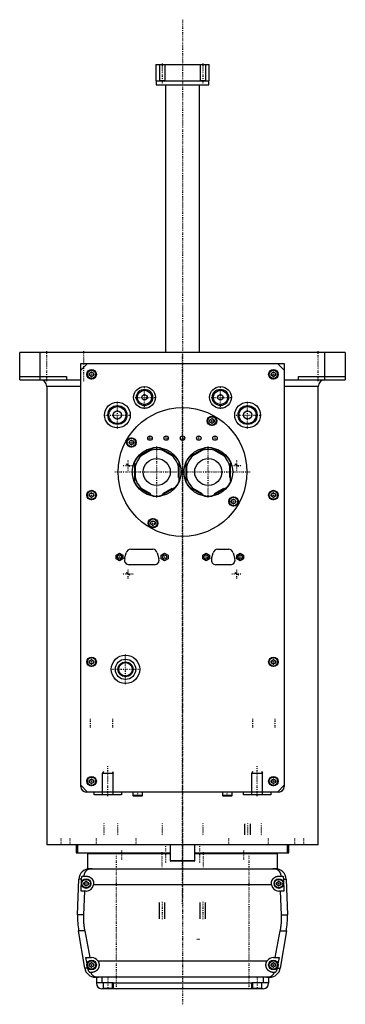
# Model space of a CAD drawing. Extents: x -120 to 120, y -92 to 634.
import ezdxf

# ---------------------------------------------------------------- set-up
doc = ezdxf.new("R2010")
doc.units = 0
doc.linetypes.add('CENTER', pattern=[1.5, 0.45, -0.5, 0.05, -0.5])
for name, color, linetype in [('AM_0', 7, 'CONTINUOUS'), ('AM_10', 7, 'CONTINUOUS'), ('AM_7', 7, 'CENTER')]:
    doc.layers.add(name, color=color, linetype=linetype)

msp = doc.modelspace()

# ---------------------------------------------------------------- linework, layer by layer
at = {"layer": 'AM_0', "color": 7, "linetype": 'CONTINUOUS'}
for p, q in [((-19.75, 600.5), (-19.75, 588.5)), ((-19.75, 600.5), (19.75, 600.5)), ((19.75, 588.5), (19.75, 600.5)), ((-19.75, 588.5), (19.75, 588.5)), ((-19.5, 588.5), (-19.5, 585.5)), ((19.5, 585.5), (19.5, 588.5)), ((-19.5, 585.5), (19.5, 585.5)), ((-12.5, 585.5), (-12.5, 388)), ((12.5, 388), (12.5, 585.5)), ((-120, 368), (-120, 388)), ((120, 388), (-120, 388)), ((-105, 368), (-105, 388)), ((105, 368), (105, 388)), ((120, 388), (120, 368)), ((-70, 380), (-75, 375)), ((-75, 380), (75, 380)), ((-75, 68), (-75, 380)), ((75, 375), (70, 380)), ((75, 380), (75, 68)), ((-120, 370.5), (-85.5, 370.5)), ((-85.5, 370.5), (-85.5, 368)), ((-68.5, 372.87), (-67, 373.73)), ((-68.5, 371.13), (-68.5, 372.87)), ((-67, 370.27), (-68.5, 371.13)), ((-67, 373.73), (-65.5, 372.87)), ((-65.5, 371.13), (-67, 370.27)), ((-65.5, 372.87), (-65.5, 371.13)), ((65.5, 372.87), (67, 373.73)), ((65.5, 371.13), (65.5, 372.87)), ((67, 370.27), (65.5, 371.13)), ((67, 373.73), (68.5, 372.87)), ((68.5, 371.13), (67, 370.27)), ((68.5, 372.87), (68.5, 371.13)), ((85.5, 370.5), (120, 370.5)), ((85.5, 368), (85.5, 370.5)), ((-120, 368), (-75, 368)), ((-100, 363), (-100, 25)), ((-75, 363), (-100, 363)), ((74.98, 368), (120, 368)), ((100, 363), (75, 363)), ((100, 25), (100, 363)), ((20.25, 338.54), (21.75, 339.4)), ((20.25, 336.81), (20.25, 338.54)), ((21.75, 335.94), (20.25, 336.81)), ((21.75, 339.4), (23.25, 338.54)), ((23.25, 336.81), (21.75, 335.94)), ((23.25, 338.54), (23.25, 336.81)), ((-39.4, 321.75), (-38.54, 323.25)), ((-38.54, 320.25), (-39.4, 321.75)), ((-38.54, 323.25), (-36.81, 323.25)), ((-36.81, 320.25), (-38.54, 320.25)), ((-36.81, 323.25), (-35.94, 321.75)), ((-35.94, 321.75), (-36.81, 320.25)), ((-21.3, 317.73), (-33.2, 310.85)), ((-23.51, 315.87), (-30.49, 311.84)), ((-4.8, 310.85), (-16.7, 317.73)), ((-7.51, 311.84), (-14.49, 315.87)), ((16.7, 317.73), (4.8, 310.85)), ((14.49, 315.87), (7.51, 311.84)), ((33.2, 310.85), (21.3, 317.73)), ((30.49, 311.84), (23.51, 315.87)), ((-35.5, 306.88), (-35.5, 293.12)), ((-2.5, 293.12), (-2.5, 306.88)), ((2.5, 306.88), (2.5, 293.12)), ((35.5, 293.12), (35.5, 306.88)), ((-35, 304.03), (-35, 295.97)), ((-3, 295.97), (-3, 304.03)), ((3, 304.03), (3, 295.97)), ((35, 295.97), (35, 304.03)), ((-68.5, 283.87), (-67, 284.73)), ((-68.5, 282.13), (-68.5, 283.87)), ((-67, 284.73), (-65.5, 283.87)), ((-65.5, 283.87), (-65.5, 282.13)), ((-33.2, 289.15), (-21.3, 282.27)), ((-30.49, 288.16), (-23.51, 284.13)), ((-16.7, 282.27), (-4.8, 289.15)), ((-14.49, 284.13), (-7.51, 288.16)), ((4.8, 289.15), (16.7, 282.27)), ((7.51, 288.16), (14.49, 284.13)), ((21.3, 282.27), (33.2, 289.15)), ((23.51, 284.13), (30.49, 288.16)), ((65.5, 283.87), (67, 284.73)), ((65.5, 282.13), (65.5, 283.87)), ((67, 284.73), (68.5, 283.87)), ((68.5, 283.87), (68.5, 282.13)), ((-67, 281.27), (-68.5, 282.13)), ((-65.5, 282.13), (-67, 281.27)), ((35.94, 278.25), (36.81, 279.75)), ((36.81, 276.75), (35.94, 278.25)), ((36.81, 279.75), (38.54, 279.75)), ((38.54, 276.75), (36.81, 276.75)), ((38.54, 279.75), (39.4, 278.25)), ((39.4, 278.25), (38.54, 276.75)), ((67, 281.27), (65.5, 282.13)), ((68.5, 282.13), (67, 281.27)), ((-23.25, 263.19), (-21.75, 264.06)), ((-23.25, 261.46), (-23.25, 263.19)), ((-21.75, 260.6), (-23.25, 261.46)), ((-21.75, 264.06), (-20.25, 263.19)), ((-20.25, 261.46), (-21.75, 260.6)), ((-20.25, 263.19), (-20.25, 261.46)), ((-48.95, 238.74), (-46.45, 240.19)), ((-46.45, 240.19), (-43.95, 238.74)), ((-42.63, 235.87), (-41.42, 240.47)), ((-38.13, 243), (-21.87, 243)), ((-18.58, 240.47), (-17.37, 235.87)), ((-15.65, 238.74), (-13.15, 240.19)), ((-13.15, 240.19), (-10.65, 238.74)), ((14.9, 238.74), (17.4, 240.19)), ((17.4, 240.19), (19.9, 238.74)), ((21.37, 235.87), (22.58, 240.47)), ((25.87, 243), (34.13, 243)), ((37.42, 240.47), (38.63, 235.87)), ((40, 238.74), (42.5, 240.19)), ((42.5, 240.19), (45, 238.74)), ((-48.95, 235.86), (-48.95, 238.74)), ((-46.45, 234.41), (-48.95, 235.86)), ((-43.95, 235.86), (-46.45, 234.41)), ((-43.95, 238.74), (-43.95, 235.86)), ((-15.65, 235.86), (-15.65, 238.74)), ((-13.15, 234.41), (-15.65, 235.86)), ((-10.65, 235.86), (-13.15, 234.41)), ((-10.65, 238.74), (-10.65, 235.86)), ((14.9, 235.86), (14.9, 238.74)), ((17.4, 234.41), (14.9, 235.86)), ((19.9, 235.86), (17.4, 234.41)), ((19.9, 238.74), (19.9, 235.86)), ((40, 235.86), (40, 238.74)), ((42.5, 234.41), (40, 235.86)), ((45, 235.86), (42.5, 234.41)), ((45, 238.74), (45, 235.86)), ((-20.66, 231.6), (-39.34, 231.6)), ((35.34, 231.6), (24.66, 231.6)), ((-68.5, 160.87), (-67, 161.73)), ((-68.5, 159.13), (-68.5, 160.87)), ((-67, 161.73), (-65.5, 160.87)), ((-65.5, 160.87), (-65.5, 159.13)), ((65.5, 160.87), (67, 161.73)), ((65.5, 159.13), (65.5, 160.87)), ((67, 161.73), (68.5, 160.87)), ((68.5, 160.87), (68.5, 159.13)), ((-67, 158.27), (-68.5, 159.13)), ((-65.5, 159.13), (-67, 158.27)), ((67, 158.27), (65.5, 159.13)), ((68.5, 159.13), (67, 158.27)), ((-68.5, 72.87), (-67, 73.73)), ((-68.5, 71.13), (-68.5, 72.87)), ((-67, 73.73), (-65.5, 72.87)), ((-65.5, 72.87), (-65.5, 71.13)), ((65.5, 72.87), (67, 73.73)), ((65.5, 71.13), (65.5, 72.87)), ((67, 73.73), (68.5, 72.87)), ((68.5, 72.87), (68.5, 71.13)), ((-75, 69), (-70, 64)), ((-67, 70.27), (-68.5, 71.13)), ((-65.5, 71.13), (-67, 70.27)), ((67, 70.27), (65.5, 71.13)), ((68.5, 71.13), (67, 70.27)), ((70, 64), (75, 69)), ((71, 64), (-71, 64)), ((-65, 62), (-65, 64)), ((-45, 62), (-65, 62)), ((-45, 64), (-45, 62)), ((-36.5, 64), (-36.5, 61.4)), ((-36.5, 61.4), (-36.1, 61)), ((-29.5, 61.4), (-36.5, 61.4)), ((-29.9, 61), (-36.1, 61)), ((-29.9, 61), (-29.5, 61.4)), ((-29.5, 61.4), (-29.5, 64)), ((29.5, 64), (29.5, 61.4)), ((29.5, 61.4), (29.9, 61)), ((36.5, 61.4), (29.5, 61.4)), ((36.1, 61), (29.9, 61)), ((36.1, 61), (36.5, 61.4)), ((36.5, 61.4), (36.5, 64)), ((45, 62), (45, 64)), ((65, 62), (45, 62)), ((65, 64), (65, 62)), ((100, 25), (-100, 25)), ((-88.79, 25.01), (-88.79, 25)), ((-78.5, 25), (-78.5, 19.2)), ((-77.5, 25), (-77.5, 19)), ((-40.35, 25), (-40.35, 25)), ((-9, 25), (-9, 13.4)), ((9, 13.4), (9, 25)), ((40.35, 25), (40.35, 25)), ((77.5, 19), (77.5, 25)), ((78.5, 19.2), (78.5, 25)), ((88.79, 25), (88.79, 25.01)), ((-78.5, 19.7), (-77.56, 19.7)), ((-78.5, 19.2), (-77.56, 19.2)), ((-9.01, 19), (-77.5, 19)), ((-70, 18.5), (-70, 7.5)), ((-9.01, 18.5), (-70, 18.5)), ((-55, 19), (-55, 18.5)), ((77.5, 19), (9.01, 19)), ((70, 18.5), (9.01, 18.5)), ((55, 18.5), (55, 19)), ((70, 7.5), (70, 18.5)), ((77.56, 19.7), (78.5, 19.7)), ((77.56, 19.2), (78.5, 19.2)), ((-68.3, 7.5), (-70, 7.5)), ((-68.3, 7.5), (68.3, 7.5)), ((-9, 13.4), (-8.6, 13)), ((9, 13.4), (-9, 13.4)), ((8.6, 13), (-8.6, 13)), ((8.6, 13), (9, 13.4)), ((70, 7.5), (66.56, 7.5)), ((-73.97, 2), (-71, 2)), ((71, 2), (73.97, 2)), ((-77.28, -26.54), (-76.29, -0.2)), ((-74.4, -0.2), (-76.29, -0.2)), ((-74.75, -9), (-74.4, -0.2)), ((-72.5, -2.63), (-71, -1.77)), ((-72.5, -4.37), (-72.5, -2.63)), ((-71, -5.23), (-72.5, -4.37)), ((-71, -1.77), (-69.5, -2.63)), ((-69.5, -4.37), (-71, -5.23)), ((-69.5, -2.63), (-69.5, -4.37)), ((65.59, -4.5), (-65.59, -4.5)), ((69.5, -2.63), (71, -1.77)), ((69.5, -4.37), (69.5, -2.63)), ((71, -5.23), (69.5, -4.37)), ((71, -1.77), (72.5, -2.63)), ((72.5, -4.37), (71, -5.23)), ((72.5, -2.63), (72.5, -4.37)), ((74.4, -0.2), (76.29, -0.2)), ((74.4, -0.2), (74.75, -9)), ((76.29, -0.2), (77.28, -26.54)), ((-71, -9), (-74.75, -9)), ((-72.2, -9), (-72.97, -26.54)), ((74.75, -9), (71, -9)), ((72.97, -26.54), (72.2, -9)), ((-72.97, -26.54), (-77.28, -26.54)), ((72.97, -26.54), (77.28, -26.54)), ((-72.1, -65.78), (-76.54, -38.4)), ((-72.1, -38.4), (-76.54, -38.4)), ((-72.1, -38.4), (-68.19, -58)), ((68.19, -58), (72.1, -38.4)), ((72.1, -38.4), (76.54, -38.4)), ((76.54, -38.4), (72.1, -65.78)), ((-70.39, -62.62), (-71.21, -58)), ((-71.21, -58), (-67, -58)), ((67, -58), (71.21, -58)), ((71.21, -58), (70.39, -62.62)), ((-68.5, -62.63), (-67, -61.77)), ((-68.5, -64.37), (-68.5, -62.63)), ((-67, -65.23), (-68.5, -64.37)), ((-67, -61.77), (-65.5, -62.63)), ((-65.5, -64.37), (-67, -65.23)), ((-65.5, -62.63), (-65.5, -64.37)), ((-62.39, -60.5), (62.39, -60.5)), ((65.5, -62.63), (67, -61.77)), ((65.5, -64.37), (65.5, -62.63)), ((67, -65.23), (65.5, -64.37)), ((67, -61.77), (68.5, -62.63)), ((68.5, -64.37), (67, -65.23)), ((68.5, -62.63), (68.5, -64.37)), ((-69.82, -65.78), (-72.1, -65.78)), ((-69.82, -65.78), (-69.87, -65.5)), ((-67, -69), (-68.39, -69)), ((64.2, -72.5), (-64.2, -72.5)), ((-63.5, -72.5), (-63.5, -77)), ((-59.5, -72.5), (-59.5, -76.5)), ((59.5, -72.5), (59.5, -76.5)), ((63.5, -72.5), (63.5, -77)), ((68.39, -69), (67, -69)), ((69.87, -65.5), (69.82, -65.78)), ((69.82, -65.78), (72.1, -65.78)), ((-63.5, -76.5), (-51, -76.5)), ((-58.5, -76.5), (-58.5, -80.5)), ((-51.5, -80.5), (-51.5, -76.5)), ((-51, -76.5), (-51, -81)), ((51, -77), (-51, -77)), ((51, -81), (51, -76.5)), ((51, -76.5), (63.5, -76.5)), ((51.5, -76.5), (51.5, -80.5)), ((58.5, -80.5), (58.5, -76.5)), ((59.5, -81), (-59.5, -81)), ((-58.5, -80.5), (-51.5, -80.5)), ((-55, -81), (-55, -80.5)), ((51.5, -80.5), (58.5, -80.5)), ((55, -81), (55, -80.5))]:
    msp.add_line(p, q, dxfattribs=at)
for points in [[(-66.56, 7.5, 0), (-66.61, 7.5, 0), (-66.7, 7.5, 0), (-66.8, 7.5, 0), (-66.84, 7.5, 0), (-66.89, 7.49, 0), (-66.98, 7.49, 0), (-67.08, 7.49, 0), (-67.17, 7.48, 0), (-67.26, 7.47, 0), (-67.35, 7.47, 0), (-67.4, 7.46, 0), (-67.45, 7.46, 0), (-67.54, 7.45, 0), (-67.63, 7.44, 0), (-67.72, 7.42, 0), (-67.82, 7.41, 0), (-67.91, 7.4, 0), (-67.95, 7.39, 0), (-68, 7.38, 0), (-68.09, 7.37, 0), (-68.18, 7.35, 0), (-68.23, 7.34, 0), (-68.27, 7.33, 0), (-68.36, 7.31, 0), (-68.45, 7.29, 0), (-68.49, 7.28, 0), (-68.53, 7.27, 0), (-68.62, 7.24, 0), (-68.71, 7.22, 0), (-68.79, 7.2, 0), (-68.88, 7.17, 0), (-68.96, 7.14, 0), (-69, 7.13, 0), (-69.04, 7.11, 0), (-69.13, 7.08, 0), (-69.21, 7.05, 0), (-69.29, 7.02, 0), (-69.37, 6.99, 0), (-69.45, 6.96, 0), (-69.49, 6.94, 0), (-69.53, 6.92, 0), (-69.6, 6.89, 0), (-69.68, 6.85, 0), (-69.76, 6.81, 0), (-69.83, 6.77, 0), (-69.91, 6.74, 0), (-69.94, 6.72, 0), (-69.98, 6.69, 0), (-70.05, 6.65, 0), (-70.12, 6.61, 0), (-70.19, 6.57, 0), (-70.26, 6.52, 0), (-70.33, 6.48, 0), (-70.37, 6.46, 0), (-70.4, 6.43, 0), (-70.47, 6.39, 0), (-70.53, 6.34, 0), (-70.6, 6.29, 0), (-70.66, 6.24, 0), (-70.72, 6.19, 0), (-70.75, 6.17, 0), (-70.78, 6.14, 0), (-70.84, 6.09, 0), (-70.9, 6.04, 0), (-70.93, 6.01, 0), (-70.96, 5.98, 0), (-71.02, 5.93, 0), (-71.08, 5.87, 0), (-71.1, 5.85, 0), (-71.13, 5.82, 0), (-71.19, 5.76, 0), (-71.24, 5.71, 0), (-71.29, 5.65, 0), (-71.34, 5.59, 0), (-71.4, 5.53, 0), (-71.42, 5.5, 0), (-71.45, 5.47, 0), (-71.5, 5.41, 0), (-71.54, 5.35, 0), (-71.59, 5.28, 0), (-71.64, 5.22, 0), (-71.68, 5.16, 0), (-71.71, 5.12, 0), (-71.73, 5.09, 0), (-71.77, 5.02, 0), (-71.82, 4.96, 0), (-71.86, 4.89, 0), (-71.9, 4.82, 0), (-71.94, 4.75, 0), (-71.96, 4.72, 0), (-71.98, 4.68, 0), (-72.02, 4.61, 0), (-72.06, 4.54, 0), (-72.1, 4.46, 0), (-72.13, 4.39, 0), (-72.17, 4.32, 0), (-72.18, 4.28, 0), (-72.2, 4.24, 0), (-72.24, 4.16, 0), (-72.27, 4.09, 0), (-72.3, 4.01, 0), (-72.33, 3.93, 0), (-72.36, 3.85, 0), (-72.37, 3.81, 0), (-72.39, 3.77, 0), (-72.42, 3.69, 0), (-72.44, 3.61, 0), (-72.46, 3.57, 0), (-72.47, 3.52, 0), (-72.49, 3.44, 0), (-72.52, 3.36, 0), (-72.53, 3.32, 0), (-72.54, 3.27, 0), (-72.56, 3.19, 0), (-72.58, 3.1, 0), (-72.6, 3.02, 0), (-72.62, 2.93, 0), (-72.63, 2.84, 0), (-72.64, 2.8, 0), (-72.65, 2.76, 0), (-72.66, 2.67, 0), (-72.68, 2.58, 0), (-72.72, 2.27, 0), (-72.74, 2, 0)], [(72.74, 2, 0), (72.74, 2.05, 0), (72.73, 2.14, 0), (72.72, 2.23, 0), (72.72, 2.27, 0), (72.71, 2.32, 0), (72.7, 2.41, 0), (72.69, 2.5, 0), (72.68, 2.59, 0), (72.66, 2.68, 0), (72.65, 2.76, 0), (72.64, 2.81, 0), (72.63, 2.85, 0), (72.61, 2.94, 0), (72.6, 3.03, 0), (72.58, 3.11, 0), (72.56, 3.2, 0), (72.54, 3.28, 0), (72.52, 3.33, 0), (72.51, 3.37, 0), (72.49, 3.45, 0), (72.46, 3.53, 0), (72.45, 3.58, 0), (72.44, 3.62, 0), (72.41, 3.7, 0), (72.39, 3.78, 0), (72.37, 3.82, 0), (72.36, 3.86, 0), (72.33, 3.94, 0), (72.3, 4.01, 0), (72.27, 4.09, 0), (72.23, 4.17, 0), (72.2, 4.24, 0), (72.18, 4.28, 0), (72.17, 4.32, 0), (72.13, 4.39, 0), (72.1, 4.46, 0), (72.06, 4.54, 0), (72.02, 4.61, 0), (71.98, 4.68, 0), (71.96, 4.71, 0), (71.94, 4.75, 0), (71.9, 4.82, 0), (71.86, 4.89, 0), (71.82, 4.95, 0), (71.78, 5.02, 0), (71.73, 5.08, 0), (71.71, 5.12, 0), (71.69, 5.15, 0), (71.64, 5.21, 0), (71.6, 5.28, 0), (71.55, 5.34, 0), (71.5, 5.4, 0), (71.45, 5.46, 0), (71.43, 5.49, 0), (71.4, 5.52, 0), (71.35, 5.58, 0), (71.3, 5.64, 0), (71.25, 5.7, 0), (71.19, 5.75, 0), (71.14, 5.81, 0), (71.11, 5.84, 0), (71.08, 5.87, 0), (71.03, 5.92, 0), (70.97, 5.98, 0), (70.94, 6, 0), (70.91, 6.03, 0), (70.85, 6.08, 0), (70.79, 6.13, 0), (70.76, 6.16, 0), (70.73, 6.18, 0), (70.67, 6.23, 0), (70.6, 6.28, 0), (70.54, 6.33, 0), (70.47, 6.38, 0), (70.41, 6.43, 0), (70.37, 6.45, 0), (70.34, 6.47, 0), (70.27, 6.52, 0), (70.2, 6.56, 0), (70.13, 6.61, 0), (70.06, 6.65, 0), (69.99, 6.69, 0), (69.95, 6.71, 0), (69.91, 6.73, 0), (69.84, 6.77, 0), (69.76, 6.81, 0), (69.69, 6.85, 0), (69.61, 6.88, 0), (69.53, 6.92, 0), (69.5, 6.94, 0), (69.46, 6.95, 0), (69.38, 6.99, 0), (69.3, 7.02, 0), (69.22, 7.05, 0), (69.13, 7.08, 0), (69.05, 7.11, 0), (69.01, 7.13, 0), (68.97, 7.14, 0), (68.89, 7.17, 0), (68.8, 7.19, 0), (68.72, 7.22, 0), (68.63, 7.24, 0), (68.54, 7.27, 0), (68.5, 7.28, 0), (68.46, 7.29, 0), (68.37, 7.31, 0), (68.28, 7.33, 0), (68.23, 7.34, 0), (68.19, 7.35, 0), (68.1, 7.36, 0), (68.01, 7.38, 0), (67.96, 7.39, 0), (67.91, 7.4, 0), (67.82, 7.41, 0), (67.73, 7.42, 0), (67.64, 7.44, 0), (67.55, 7.45, 0), (67.45, 7.46, 0), (67.41, 7.46, 0), (67.36, 7.47, 0), (67.27, 7.47, 0), (67.17, 7.48, 0), (67.08, 7.49, 0), (66.99, 7.49, 0), (66.89, 7.49, 0), (66.85, 7.5, 0), (66.8, 7.5, 0), (66.7, 7.5, 0), (66.61, 7.5, 0), (66.56, 7.5, 0)], [(-74.4, -0.2, 0), (-74.39, -0.14, 0), (-74.39, -0.02, 0), (-74.38, 0.1, 0), (-74.37, 0.16, 0), (-74.37, 0.23, 0), (-74.35, 0.35, 0), (-74.34, 0.47, 0), (-74.32, 0.6, 0), (-74.3, 0.72, 0), (-74.28, 0.85, 0), (-74.27, 0.91, 0), (-74.26, 0.97, 0), (-74.23, 1.1, 0), (-74.2, 1.22, 0), (-74.17, 1.34, 0), (-74.14, 1.47, 0), (-74.1, 1.59, 0), (-74.09, 1.65, 0), (-74.07, 1.71, 0), (-74.03, 1.83, 0), (-73.99, 1.94, 0), (-73.97, 2, 0)], [(-71, 2, 0), (-70.96, 2, 0), (-70.87, 2, 0), (-70.78, 2, 0), (-70.73, 1.99, 0), (-70.69, 1.99, 0), (-70.6, 1.99, 0), (-70.51, 1.98, 0), (-70.42, 1.97, 0), (-70.33, 1.96, 0), (-70.24, 1.95, 0), (-70.19, 1.94, 0), (-70.15, 1.93, 0), (-70.06, 1.92, 0), (-69.97, 1.9, 0), (-69.88, 1.88, 0), (-69.79, 1.86, 0), (-69.7, 1.84, 0), (-69.65, 1.83, 0), (-69.61, 1.82, 0), (-69.52, 1.8, 0), (-69.43, 1.77, 0), (-69.38, 1.76, 0), (-69.34, 1.74, 0), (-69.25, 1.72, 0), (-69.17, 1.69, 0), (-69.12, 1.67, 0), (-69.08, 1.65, 0), (-68.99, 1.62, 0), (-68.91, 1.59, 0), (-68.82, 1.55, 0), (-68.74, 1.51, 0), (-68.66, 1.48, 0), (-68.61, 1.46, 0), (-68.57, 1.44, 0), (-68.49, 1.39, 0), (-68.41, 1.35, 0), (-68.33, 1.31, 0), (-68.25, 1.26, 0), (-68.17, 1.22, 0), (-68.14, 1.2, 0), (-68.1, 1.17, 0), (-68.02, 1.12, 0), (-67.95, 1.07, 0), (-67.87, 1.02, 0), (-67.8, 0.97, 0), (-67.73, 0.92, 0), (-67.69, 0.89, 0), (-67.66, 0.87, 0), (-67.59, 0.81, 0), (-67.52, 0.76, 0), (-67.45, 0.7, 0), (-67.39, 0.65, 0), (-67.32, 0.59, 0), (-67.29, 0.56, 0), (-67.26, 0.53, 0), (-67.2, 0.47, 0), (-67.14, 0.41, 0), (-67.08, 0.35, 0), (-67.02, 0.29, 0), (-66.96, 0.23, 0), (-66.93, 0.2, 0), (-66.9, 0.17, 0), (-66.84, 0.1, 0), (-66.79, 0.04, 0), (-66.76, 0, 0), (-66.73, -0.03, 0), (-66.68, -0.1, 0), (-66.62, -0.17, 0), (-66.6, -0.2, 0), (-66.57, -0.24, 0), (-66.52, -0.31, 0), (-66.47, -0.38, 0), (-66.42, -0.45, 0), (-66.37, -0.53, 0), (-66.32, -0.6, 0), (-66.3, -0.64, 0), (-66.28, -0.68, 0), (-66.23, -0.76, 0), (-66.19, -0.83, 0), (-66.15, -0.91, 0), (-66.11, -0.99, 0), (-66.06, -1.07, 0), (-66.05, -1.11, 0), (-66.03, -1.15, 0), (-65.99, -1.23, 0), (-65.95, -1.32, 0), (-65.92, -1.4, 0), (-65.88, -1.48, 0), (-65.85, -1.57, 0), (-65.84, -1.61, 0), (-65.82, -1.65, 0), (-65.79, -1.74, 0), (-65.76, -1.82, 0), (-65.74, -1.91, 0), (-65.71, -1.99, 0), (-65.69, -2.08, 0), (-65.68, -2.12, 0), (-65.66, -2.17, 0), (-65.64, -2.25, 0), (-65.62, -2.34, 0), (-65.61, -2.43, 0), (-65.59, -2.52, 0), (-65.57, -2.6, 0), (-65.57, -2.65, 0), (-65.56, -2.69, 0), (-65.55, -2.78, 0), (-65.54, -2.87, 0), (-65.53, -2.91, 0), (-65.53, -2.96, 0), (-65.52, -3.04, 0), (-65.51, -3.13, 0), (-65.51, -3.18, 0), (-65.51, -3.22, 0), (-65.5, -3.31, 0), (-65.5, -3.39, 0), (-65.5, -3.48, 0), (-65.5, -3.57, 0), (-65.5, -3.65, 0), (-65.5, -3.7, 0), (-65.51, -3.74, 0), (-65.51, -3.83, 0), (-65.52, -3.92, 0), (-65.52, -4.01, 0), (-65.53, -4.1, 0), (-65.54, -4.19, 0), (-65.55, -4.23, 0), (-65.55, -4.28, 0), (-65.57, -4.37, 0), (-65.58, -4.46, 0), (-65.59, -4.5, 0)], [(65.59, -4.5, 0), (65.58, -4.46, 0), (65.57, -4.37, 0), (65.55, -4.28, 0), (65.55, -4.23, 0), (65.54, -4.19, 0), (65.53, -4.1, 0), (65.52, -4.01, 0), (65.52, -3.92, 0), (65.51, -3.83, 0), (65.51, -3.74, 0), (65.5, -3.7, 0), (65.5, -3.65, 0), (65.5, -3.57, 0), (65.5, -3.48, 0), (65.5, -3.39, 0), (65.5, -3.31, 0), (65.51, -3.22, 0), (65.51, -3.18, 0), (65.51, -3.13, 0), (65.52, -3.04, 0), (65.53, -2.96, 0), (65.53, -2.91, 0), (65.54, -2.87, 0), (65.55, -2.78, 0), (65.56, -2.69, 0), (65.57, -2.65, 0), (65.57, -2.6, 0), (65.59, -2.52, 0), (65.61, -2.43, 0), (65.62, -2.34, 0), (65.64, -2.25, 0), (65.66, -2.17, 0), (65.68, -2.12, 0), (65.69, -2.08, 0), (65.71, -1.99, 0), (65.74, -1.91, 0), (65.76, -1.82, 0), (65.79, -1.74, 0), (65.82, -1.65, 0), (65.84, -1.61, 0), (65.85, -1.57, 0), (65.88, -1.48, 0), (65.92, -1.4, 0), (65.95, -1.32, 0), (65.99, -1.23, 0), (66.03, -1.15, 0), (66.05, -1.11, 0), (66.06, -1.07, 0), (66.11, -0.99, 0), (66.15, -0.91, 0), (66.19, -0.83, 0), (66.23, -0.76, 0), (66.28, -0.68, 0), (66.3, -0.64, 0), (66.32, -0.6, 0), (66.37, -0.53, 0), (66.42, -0.45, 0), (66.47, -0.38, 0), (66.52, -0.31, 0), (66.57, -0.24, 0), (66.6, -0.2, 0), (66.62, -0.17, 0), (66.68, -0.1, 0), (66.73, -0.03, 0), (66.76, 0, 0), (66.79, 0.04, 0), (66.84, 0.1, 0), (66.9, 0.17, 0), (66.93, 0.2, 0), (66.96, 0.23, 0), (67.02, 0.29, 0), (67.08, 0.35, 0), (67.14, 0.41, 0), (67.2, 0.47, 0), (67.26, 0.53, 0), (67.29, 0.56, 0), (67.32, 0.59, 0), (67.39, 0.65, 0), (67.45, 0.7, 0), (67.52, 0.76, 0), (67.59, 0.81, 0), (67.66, 0.87, 0), (67.69, 0.89, 0), (67.73, 0.92, 0), (67.8, 0.97, 0), (67.87, 1.02, 0), (67.95, 1.07, 0), (68.02, 1.12, 0), (68.1, 1.17, 0), (68.14, 1.2, 0), (68.17, 1.22, 0), (68.25, 1.26, 0), (68.33, 1.31, 0), (68.41, 1.35, 0), (68.49, 1.39, 0), (68.57, 1.44, 0), (68.61, 1.46, 0), (68.66, 1.48, 0), (68.74, 1.51, 0), (68.82, 1.55, 0), (68.91, 1.59, 0), (68.99, 1.62, 0), (69.08, 1.65, 0), (69.12, 1.67, 0), (69.17, 1.69, 0), (69.25, 1.72, 0), (69.34, 1.74, 0), (69.38, 1.76, 0), (69.43, 1.77, 0), (69.52, 1.8, 0), (69.61, 1.82, 0), (69.65, 1.83, 0), (69.7, 1.84, 0), (69.79, 1.86, 0), (69.88, 1.88, 0), (69.97, 1.9, 0), (70.06, 1.92, 0), (70.15, 1.93, 0), (70.19, 1.94, 0), (70.24, 1.95, 0), (70.33, 1.96, 0), (70.42, 1.97, 0), (70.51, 1.98, 0), (70.6, 1.99, 0), (70.69, 1.99, 0), (70.73, 1.99, 0), (70.78, 2, 0), (70.87, 2, 0), (70.96, 2, 0), (71, 2, 0)], [(73.97, 2, 0), (73.99, 1.94, 0), (74.03, 1.83, 0), (74.07, 1.71, 0), (74.09, 1.65, 0), (74.1, 1.59, 0), (74.14, 1.47, 0), (74.17, 1.34, 0), (74.2, 1.22, 0), (74.23, 1.1, 0), (74.26, 0.97, 0), (74.27, 0.91, 0), (74.28, 0.85, 0), (74.3, 0.72, 0), (74.32, 0.6, 0), (74.34, 0.47, 0), (74.35, 0.35, 0), (74.37, 0.23, 0), (74.37, 0.16, 0), (74.38, 0.1, 0), (74.39, -0.02, 0), (74.39, -0.14, 0), (74.4, -0.2, 0)], [(-72.97, -26.54, 0), (-72.99, -26.87, 0), (-73.01, -27.51, 0), (-73.02, -28.16, 0), (-73.02, -28.47, 0), (-73.02, -28.79, 0), (-73.02, -29.43, 0), (-73, -30.07, 0), (-72.98, -30.72, 0), (-72.96, -31.37, 0), (-72.92, -32.03, 0), (-72.9, -32.36, 0), (-72.87, -32.69, 0), (-72.82, -33.35, 0), (-72.75, -34.02, 0), (-72.68, -34.69, 0), (-72.59, -35.36, 0), (-72.5, -36.04, 0), (-72.45, -36.38, 0), (-72.4, -36.71, 0), (-72.29, -37.39, 0), (-72.17, -38.06, 0), (-72.1, -38.4, 0)], [(72.1, -38.4, 0), (72.17, -38.06, 0), (72.29, -37.39, 0), (72.4, -36.71, 0), (72.45, -36.38, 0), (72.5, -36.04, 0), (72.59, -35.36, 0), (72.68, -34.69, 0), (72.75, -34.02, 0), (72.82, -33.35, 0), (72.87, -32.69, 0), (72.9, -32.36, 0), (72.92, -32.03, 0), (72.96, -31.37, 0), (72.98, -30.72, 0), (73, -30.07, 0), (73.02, -29.43, 0), (73.02, -28.79, 0), (73.02, -28.47, 0), (73.02, -28.16, 0), (73.01, -27.51, 0), (72.99, -26.87, 0), (72.97, -26.54, 0)], [(-62.39, -60.5, 0), (-62.36, -60.55, 0), (-62.3, -60.65, 0), (-62.24, -60.74, 0), (-62.21, -60.79, 0), (-62.18, -60.84, 0), (-62.13, -60.95, 0), (-62.08, -61.05, 0), (-62.03, -61.15, 0), (-61.98, -61.26, 0), (-61.93, -61.36, 0), (-61.91, -61.41, 0), (-61.89, -61.47, 0), (-61.85, -61.57, 0), (-61.81, -61.68, 0), (-61.77, -61.79, 0), (-61.74, -61.9, 0), (-61.71, -62.01, 0), (-61.69, -62.06, 0), (-61.68, -62.12, 0), (-61.65, -62.23, 0), (-61.62, -62.34, 0), (-61.61, -62.39, 0), (-61.6, -62.45, 0), (-61.58, -62.56, 0), (-61.56, -62.66, 0), (-61.56, -62.72, 0), (-61.55, -62.77, 0), (-61.53, -62.88, 0), (-61.52, -62.99, 0), (-61.51, -63.1, 0), (-61.51, -63.21, 0), (-61.5, -63.31, 0), (-61.5, -63.37, 0), (-61.5, -63.42, 0), (-61.5, -63.52, 0), (-61.5, -63.63, 0), (-61.5, -63.73, 0), (-61.51, -63.84, 0), (-61.52, -63.95, 0), (-61.52, -64, 0), (-61.53, -64.05, 0), (-61.54, -64.16, 0), (-61.55, -64.26, 0), (-61.57, -64.37, 0), (-61.59, -64.47, 0), (-61.61, -64.58, 0), (-61.62, -64.63, 0), (-61.63, -64.69, 0), (-61.65, -64.79, 0), (-61.68, -64.9, 0), (-61.71, -65, 0), (-61.74, -65.1, 0), (-61.77, -65.21, 0), (-61.79, -65.26, 0), (-61.81, -65.31, 0), (-61.84, -65.41, 0), (-61.88, -65.51, 0), (-61.92, -65.61, 0), (-61.96, -65.71, 0), (-62.01, -65.81, 0), (-62.03, -65.86, 0), (-62.05, -65.9, 0), (-62.1, -66, 0), (-62.15, -66.1, 0), (-62.18, -66.14, 0), (-62.2, -66.19, 0), (-62.26, -66.28, 0), (-62.31, -66.37, 0), (-62.34, -66.42, 0), (-62.37, -66.46, 0), (-62.43, -66.55, 0), (-62.49, -66.64, 0), (-62.55, -66.73, 0), (-62.61, -66.81, 0), (-62.67, -66.9, 0), (-62.71, -66.94, 0), (-62.74, -66.98, 0), (-62.81, -67.06, 0), (-62.87, -67.14, 0), (-62.94, -67.21, 0), (-63.01, -67.29, 0), (-63.09, -67.36, 0), (-63.12, -67.4, 0), (-63.16, -67.44, 0), (-63.23, -67.51, 0), (-63.31, -67.58, 0), (-63.38, -67.64, 0), (-63.46, -67.71, 0), (-63.55, -67.78, 0), (-63.59, -67.81, 0), (-63.63, -67.85, 0), (-63.71, -67.91, 0), (-63.8, -67.97, 0), (-63.89, -68.04, 0), (-63.98, -68.1, 0), (-64.07, -68.15, 0), (-64.12, -68.18, 0), (-64.16, -68.21, 0), (-64.26, -68.27, 0), (-64.36, -68.32, 0), (-64.45, -68.37, 0), (-64.55, -68.43, 0), (-64.65, -68.47, 0), (-64.7, -68.5, 0), (-64.76, -68.52, 0), (-64.86, -68.57, 0), (-64.96, -68.61, 0), (-65.02, -68.63, 0), (-65.07, -68.65, 0), (-65.17, -68.69, 0), (-65.28, -68.72, 0), (-65.34, -68.74, 0), (-65.39, -68.76, 0), (-65.5, -68.79, 0), (-65.61, -68.82, 0), (-65.72, -68.85, 0), (-65.83, -68.87, 0), (-65.94, -68.9, 0), (-66, -68.91, 0), (-66.05, -68.92, 0), (-66.16, -68.94, 0), (-66.27, -68.95, 0), (-66.39, -68.97, 0), (-66.5, -68.98, 0), (-66.61, -68.99, 0), (-66.67, -68.99, 0), (-66.72, -68.99, 0), (-66.83, -69, 0), (-66.94, -69, 0), (-67, -69, 0)], [(67, -69, 0), (66.94, -69, 0), (66.83, -69, 0), (66.72, -68.99, 0), (66.67, -68.99, 0), (66.61, -68.99, 0), (66.5, -68.98, 0), (66.39, -68.97, 0), (66.27, -68.95, 0), (66.16, -68.94, 0), (66.05, -68.92, 0), (66, -68.91, 0), (65.94, -68.9, 0), (65.83, -68.87, 0), (65.72, -68.85, 0), (65.61, -68.82, 0), (65.5, -68.79, 0), (65.39, -68.76, 0), (65.34, -68.74, 0), (65.28, -68.72, 0), (65.17, -68.69, 0), (65.07, -68.65, 0), (65.02, -68.63, 0), (64.96, -68.61, 0), (64.86, -68.57, 0), (64.76, -68.52, 0), (64.7, -68.5, 0), (64.65, -68.47, 0), (64.55, -68.43, 0), (64.45, -68.37, 0), (64.36, -68.32, 0), (64.26, -68.27, 0), (64.16, -68.21, 0), (64.12, -68.18, 0), (64.07, -68.15, 0), (63.98, -68.1, 0), (63.89, -68.04, 0), (63.8, -67.97, 0), (63.71, -67.91, 0), (63.63, -67.85, 0), (63.59, -67.81, 0), (63.55, -67.78, 0), (63.46, -67.71, 0), (63.38, -67.64, 0), (63.31, -67.58, 0), (63.23, -67.51, 0), (63.16, -67.44, 0), (63.12, -67.4, 0), (63.09, -67.36, 0), (63.01, -67.29, 0), (62.94, -67.21, 0), (62.87, -67.14, 0), (62.81, -67.06, 0), (62.74, -66.98, 0), (62.71, -66.94, 0), (62.67, -66.9, 0), (62.61, -66.81, 0), (62.55, -66.73, 0), (62.49, -66.64, 0), (62.43, -66.55, 0), (62.37, -66.46, 0), (62.34, -66.42, 0), (62.31, -66.37, 0), (62.26, -66.28, 0), (62.2, -66.19, 0), (62.18, -66.14, 0), (62.15, -66.1, 0), (62.1, -66, 0), (62.05, -65.9, 0), (62.03, -65.86, 0), (62.01, -65.81, 0), (61.96, -65.71, 0), (61.92, -65.61, 0), (61.88, -65.51, 0), (61.84, -65.41, 0), (61.81, -65.31, 0), (61.79, -65.26, 0), (61.77, -65.21, 0), (61.74, -65.1, 0), (61.71, -65, 0), (61.68, -64.9, 0), (61.65, -64.79, 0), (61.63, -64.69, 0), (61.62, -64.63, 0), (61.61, -64.58, 0), (61.59, -64.47, 0), (61.57, -64.37, 0), (61.55, -64.26, 0), (61.54, -64.16, 0), (61.53, -64.05, 0), (61.52, -64, 0), (61.52, -63.95, 0), (61.51, -63.84, 0), (61.5, -63.73, 0), (61.5, -63.63, 0), (61.5, -63.52, 0), (61.5, -63.42, 0), (61.5, -63.37, 0), (61.5, -63.31, 0), (61.51, -63.21, 0), (61.51, -63.1, 0), (61.52, -62.99, 0), (61.53, -62.88, 0), (61.55, -62.77, 0), (61.56, -62.72, 0), (61.56, -62.66, 0), (61.58, -62.56, 0), (61.6, -62.45, 0), (61.61, -62.39, 0), (61.62, -62.34, 0), (61.65, -62.23, 0), (61.68, -62.12, 0), (61.69, -62.06, 0), (61.71, -62.01, 0), (61.74, -61.9, 0), (61.77, -61.79, 0), (61.81, -61.68, 0), (61.85, -61.57, 0), (61.89, -61.47, 0), (61.91, -61.41, 0), (61.93, -61.36, 0), (61.98, -61.26, 0), (62.03, -61.15, 0), (62.08, -61.05, 0), (62.13, -60.95, 0), (62.18, -60.84, 0), (62.21, -60.79, 0), (62.24, -60.74, 0), (62.3, -60.65, 0), (62.36, -60.55, 0), (62.39, -60.5, 0)], [(-68.39, -69, 0), (-68.45, -68.92, 0), (-68.56, -68.77, 0), (-68.67, -68.61, 0), (-68.72, -68.53, 0), (-68.77, -68.45, 0), (-68.88, -68.28, 0), (-68.98, -68.11, 0), (-69.07, -67.93, 0), (-69.17, -67.75, 0), (-69.26, -67.57, 0), (-69.3, -67.47, 0), (-69.34, -67.38, 0), (-69.42, -67.19, 0), (-69.49, -67.01, 0), (-69.55, -66.83, 0), (-69.61, -66.65, 0), (-69.66, -66.46, 0), (-69.69, -66.37, 0), (-69.71, -66.27, 0), (-69.76, -66.08, 0), (-69.8, -65.88, 0), (-69.82, -65.78, 0)], [(-67.64, -69, 0), (-67.57, -69.19, 0), (-67.42, -69.55, 0), (-67.24, -69.89, 0), (-67.14, -70.05, 0), (-67.04, -70.21, 0), (-66.82, -70.51, 0), (-66.59, -70.78, 0), (-66.32, -71.04, 0), (-66.16, -71.19, 0), (-66.11, -71.23, 0), (-66.07, -71.27, 0), (-66.04, -71.29, 0), (-66.02, -71.31, 0), (-65.97, -71.34, 0), (-65.92, -71.38, 0), (-65.87, -71.42, 0), (-65.81, -71.45, 0), (-65.76, -71.49, 0), (-65.73, -71.51, 0), (-65.71, -71.53, 0), (-65.65, -71.56, 0), (-65.6, -71.6, 0), (-65.57, -71.61, 0), (-65.54, -71.63, 0), (-65.49, -71.66, 0), (-65.43, -71.69, 0), (-65.4, -71.71, 0), (-65.38, -71.73, 0), (-65.32, -71.76, 0), (-65.26, -71.79, 0), (-65.2, -71.82, 0), (-65.14, -71.85, 0), (-65.08, -71.88, 0), (-65.05, -71.89, 0), (-65.02, -71.91, 0), (-64.96, -71.93, 0), (-64.9, -71.96, 0), (-64.83, -71.99, 0), (-64.77, -72.01, 0), (-64.71, -72.04, 0), (-64.68, -72.05, 0), (-64.64, -72.06, 0), (-64.58, -72.09, 0), (-64.52, -72.11, 0), (-64.45, -72.13, 0), (-64.39, -72.15, 0), (-64.32, -72.17, 0), (-64.29, -72.18, 0), (-64.25, -72.19, 0), (-64.19, -72.21, 0), (-64.12, -72.23, 0), (-64.05, -72.25, 0), (-63.98, -72.27, 0), (-63.92, -72.28, 0), (-63.88, -72.29, 0), (-63.85, -72.3, 0), (-63.78, -72.31, 0), (-63.71, -72.33, 0), (-63.64, -72.34, 0), (-63.57, -72.36, 0), (-63.5, -72.37, 0), (-63.46, -72.38, 0), (-63.43, -72.38, 0), (-63.36, -72.39, 0), (-63.28, -72.41, 0), (-63.25, -72.41, 0), (-63.21, -72.42, 0), (-63.14, -72.43, 0), (-63.07, -72.43, 0), (-63.03, -72.44, 0), (-62.99, -72.44, 0), (-62.92, -72.45, 0), (-62.85, -72.46, 0), (-62.77, -72.46, 0), (-62.7, -72.47, 0), (-62.63, -72.48, 0), (-62.59, -72.48, 0), (-62.55, -72.48, 0), (-62.48, -72.49, 0), (-62.41, -72.49, 0), (-62.15, -72.5, 0), (-61.92, -72.5, 0)], [(61.92, -72.5, 0), (62.15, -72.5, 0), (62.41, -72.49, 0), (62.48, -72.49, 0), (62.55, -72.48, 0), (62.59, -72.48, 0), (62.63, -72.48, 0), (62.7, -72.47, 0), (62.77, -72.46, 0), (62.85, -72.46, 0), (62.92, -72.45, 0), (62.99, -72.44, 0), (63.03, -72.44, 0), (63.07, -72.43, 0), (63.14, -72.43, 0), (63.21, -72.42, 0), (63.25, -72.41, 0), (63.28, -72.41, 0), (63.36, -72.39, 0), (63.43, -72.38, 0), (63.46, -72.38, 0), (63.5, -72.37, 0), (63.57, -72.36, 0), (63.64, -72.34, 0), (63.71, -72.33, 0), (63.78, -72.31, 0), (63.86, -72.3, 0), (63.89, -72.29, 0), (63.93, -72.28, 0), (63.99, -72.26, 0), (64.06, -72.25, 0), (64.13, -72.23, 0), (64.2, -72.21, 0), (64.27, -72.19, 0), (64.3, -72.18, 0), (64.33, -72.17, 0), (64.4, -72.15, 0), (64.47, -72.13, 0), (64.53, -72.1, 0), (64.6, -72.08, 0), (64.66, -72.06, 0), (64.69, -72.04, 0), (64.72, -72.03, 0), (64.79, -72.01, 0), (64.85, -71.98, 0), (64.91, -71.95, 0), (64.97, -71.93, 0), (65.03, -71.9, 0), (65.06, -71.89, 0), (65.09, -71.87, 0), (65.15, -71.84, 0), (65.21, -71.81, 0), (65.27, -71.78, 0), (65.33, -71.75, 0), (65.39, -71.72, 0), (65.42, -71.7, 0), (65.45, -71.69, 0), (65.5, -71.65, 0), (65.56, -71.62, 0), (65.59, -71.6, 0), (65.61, -71.59, 0), (65.67, -71.55, 0), (65.72, -71.52, 0), (65.75, -71.5, 0), (65.78, -71.48, 0), (65.83, -71.44, 0), (65.88, -71.41, 0), (65.93, -71.37, 0), (65.98, -71.33, 0), (66.03, -71.29, 0), (66.06, -71.27, 0), (66.08, -71.25, 0), (66.13, -71.21, 0), (66.18, -71.17, 0), (66.34, -71.03, 0), (66.6, -70.77, 0), (66.84, -70.49, 0), (67.05, -70.19, 0), (67.15, -70.03, 0), (67.25, -69.87, 0), (67.42, -69.54, 0), (67.57, -69.18, 0), (67.64, -69, 0)], [(69.82, -65.78, 0), (69.8, -65.88, 0), (69.76, -66.08, 0), (69.71, -66.27, 0), (69.69, -66.37, 0), (69.66, -66.46, 0), (69.61, -66.65, 0), (69.55, -66.83, 0), (69.49, -67.01, 0), (69.42, -67.19, 0), (69.34, -67.38, 0), (69.3, -67.47, 0), (69.26, -67.57, 0), (69.17, -67.75, 0), (69.07, -67.93, 0), (68.98, -68.11, 0), (68.88, -68.28, 0), (68.77, -68.45, 0), (68.72, -68.53, 0), (68.67, -68.61, 0), (68.56, -68.77, 0), (68.45, -68.92, 0), (68.39, -69, 0)]]:
    msp.add_polyline3d(points, dxfattribs=at)
for centre, radius in [((-67, 372), 3.5), ((-67, 372), 3.1), ((67, 372), 3.5), ((67, 372), 3.1), ((-28, 355), 8), ((28, 355), 8), ((-28, 355), 6), ((-28, 355), 5.25), ((-28, 355), 2), ((28, 355), 6), ((28, 355), 5.25), ((28, 355), 2), ((-48, 342), 9.5), ((-48, 342), 7), ((48, 342), 9.5), ((48, 342), 7), ((-48, 342), 6.25), ((-48, 342), 3), ((0, 300), 47.5), ((48, 342), 6.25), ((48, 342), 3), ((21.75, 337.67), 3.5), ((21.75, 337.67), 3.1), ((-37.67, 321.75), 3.5), ((-37.67, 321.75), 3.1), ((-24, 325), 1.65), ((-12, 325), 1.65), ((0, 325), 1.65), ((12, 325), 1.65), ((24, 325), 1.65), ((-19, 300), 18), ((19, 300), 18), ((-19, 300), 10), ((19, 300), 10), ((-67, 283), 3.5), ((-67, 283), 3.1), ((67, 283), 3.5), ((67, 283), 3.1), ((37.67, 278.25), 3.5), ((37.67, 278.25), 3.1), ((-21.75, 262.33), 3.5), ((-21.75, 262.33), 3.1), ((-46.45, 237.3), 1.55), ((-13.15, 237.3), 1.55), ((17.4, 237.3), 1.55), ((42.5, 237.3), 1.55), ((-67, 160), 3.5), ((-67, 160), 3.1), ((-42, 154.5), 10.5), ((-42, 154.5), 7.5), ((-42, 154.5), 5.5), ((67, 160), 3.5), ((67, 160), 3.1), ((-42, 154.5), 5), ((-67, 72), 3.5), ((-67, 72), 3.1), ((67, 72), 3.5), ((67, 72), 3.1), ((-71, -3.5), 3.5), ((71, -3.5), 3.5), ((-71, -3.5), 3.1), ((71, -3.5), 3.1), ((-67, -63.5), 3.5), ((-67, -63.5), 3.1), ((67, -63.5), 3.5), ((67, -63.5), 3.1)]:
    msp.add_circle(centre, radius, dxfattribs=at)
for centre, radius, start, end in [((-105, 363), 5, 0, 90), ((105, 363), 5, 90, 180), ((-19, 300), 16.5, 0, 240), ((-19, 300), 17.87, 82.61986, 97.38014), ((19, 300), 16.5, 0, 240), ((19, 300), 17.87, 82.61986, 97.38014), ((-19, 300), 17.88, 142.61986, 157.38014), ((-19, 300), 17.88, 22.61986, 37.38014), ((19, 300), 17.88, 142.61986, 157.38014), ((19, 300), 17.88, 22.61986, 37.38014), ((-19, 300), 17.88, 202.61986, 217.38014), ((-19, 300), 17.88, 322.61986, 337.38014), ((19, 300), 17.88, 202.61986, 217.38014), ((19, 300), 17.88, 322.61986, 337.38014), ((-19, 300), 17.87, 262.61986, 277.38014), ((19, 300), 17.87, 262.61986, 277.38014), ((-38.13, 239.6), 3.4, 90, 165.25644), ((-21.87, 239.6), 3.4, 14.74356, 90), ((25.87, 239.6), 3.4, 90, 165.25644), ((34.13, 239.6), 3.4, 14.74356, 90), ((-39.34, 235), 3.4, 165.25644, 270), ((-20.66, 235), 3.4, 270, 14.74356), ((24.66, 235), 3.4, 165.25644, 270), ((35.34, 235), 3.4, 270, 14.74356), ((-71, 68), 4, 180, 270), ((71, 68), 4, 270, 0), ((-68.3, -0.5), 8, 90, 177.861), ((68.3, -0.5), 8, 2.139, 90), ((-71, -3.5), 5.5, 270, 349.52432), ((71, -3.5), 5.5, 190.47568, 270), ((-17.32, -28.78), 60, 177.861, 189.22497), ((17.32, -28.78), 60, 350.77503, 2.139), ((-67, -63.5), 5.5, 33.05573, 90), ((67, -63.5), 5.5, 90, 146.94427), ((-64.2, -64.5), 8, 189.22497, 270), ((64.2, -64.5), 8, 270, 350.77503), ((-59.5, -77), 4, 180, 270), ((59.5, -77), 4, 270, 0)]:
    msp.add_arc(centre, radius, start, end, dxfattribs=at)
at = {"layer": 'AM_10', "color": 7, "linetype": 'CONTINUOUS'}
for p, q in [((-17, 600.5), (-17, 588.5)), ((-13, 600.5), (-13, 588.5)), ((13, 600.5), (13, 588.5)), ((17, 600.5), (17, 588.5)), ((-13, 588.5), (-17, 588.5)), ((-16.62, 587.84), (-17, 588.5)), ((-13.38, 587.84), (-13, 588.5)), ((17, 588.5), (13, 588.5)), ((13.38, 587.84), (13, 588.5)), ((16.62, 587.84), (17, 588.5)), ((-38.5, 303.93), (-41.5, 305.67)), ((41.5, 303.93), (38.5, 305.67)), ((-38.5, 223.93), (-41.5, 225.67)), ((41.5, 223.93), (38.5, 225.67)), ((-58.32, 79.17), (-59, 78)), ((-59, 62), (-59, 78)), ((-59, 78), (-51, 78)), ((-51.68, 79.17), (-51, 78)), ((-51, 62), (-51, 78)), ((51.68, 79.17), (51, 78)), ((51, 62), (51, 78)), ((51, 78), (59, 78)), ((58.32, 79.17), (59, 78)), ((59, 62), (59, 78)), ((46, 32.5), (46, 40.5)), ((50, 32.5), (50, 40.5)), ((-17, -29.5), (-17, -17.5)), ((-13, -29.5), (-13, -17.5)), ((13, -29.5), (13, -17.5)), ((17, -29.5), (17, -17.5))]:
    msp.add_line(p, q, dxfattribs=at)
at = {"layer": 'AM_7', "color": 4, "linetype": 'CENTER'}
for p, q in [((0, 633.5), (0, -92.5)), ((-15, 601.2), (-15, 585.8)), ((15, 601.2), (15, 585.8)), ((-100, 367), (-100, 389)), ((-73, 389), (-73, 367)), ((0, -18.4), (0, 386.4)), ((100, 367), (100, 389)), ((-70.68, 372), (-63.33, 372)), ((-67, 368.32), (-67, 375.68)), ((63.32, 372), (70.67, 372)), ((67, 368.32), (67, 375.68)), ((-28, 346.6), (-28, 363.4)), ((28, 346.6), (28, 363.4)), ((-48, 332.02), (-48, 351.98)), ((-36.4, 355), (-19.6, 355)), ((19.6, 355), (36.4, 355)), ((48, 332.02), (48, 351.98)), ((-57.98, 342), (-38.03, 342)), ((21.75, 334), (21.75, 341.35)), ((38.02, 342), (57.97, 342)), ((18.07, 337.67), (25.43, 337.67)), ((-24, 323.27), (-24, 326.73)), ((-12, 323.27), (-12, 326.73)), ((12, 323.27), (12, 326.73)), ((24, 323.27), (24, 326.73)), ((-41.35, 321.75), (-34, 321.75)), ((-37.67, 318.07), (-37.67, 325.43)), ((-25.73, 325), (-22.27, 325)), ((-13.73, 325), (-10.27, 325)), ((-1.73, 325), (1.73, 325)), ((10.27, 325), (13.73, 325)), ((22.27, 325), (25.73, 325)), ((-19, 281.1), (-19, 318.9)), ((19, 281.1), (19, 318.9)), ((-40, 301.12), (-40, 308.48)), ((0, 309.2), (0, 271.8)), ((40, 301.12), (40, 308.48)), ((-49.88, 300), (49.87, 300)), ((-43.68, 304.8), (-36.33, 304.8)), ((36.32, 304.8), (43.67, 304.8)), ((-67, 279.32), (-67, 286.68)), ((67, 279.32), (67, 286.68)), ((-70.68, 283), (-63.33, 283)), ((34, 278.25), (41.35, 278.25)), ((37.67, 274.57), (37.67, 281.93)), ((63.32, 283), (70.67, 283)), ((-25.43, 262.33), (-18.08, 262.33)), ((-21.75, 258.65), (-21.75, 266)), ((0, 247.5), (0, -82.5)), ((-48.08, 237.3), (-44.82, 237.3)), ((-46.45, 235.67), (-46.45, 238.93)), ((-14.78, 237.3), (-11.52, 237.3)), ((-13.15, 235.67), (-13.15, 238.93)), ((15.77, 237.3), (19.03, 237.3)), ((17.4, 235.67), (17.4, 238.93)), ((40.87, 237.3), (44.13, 237.3)), ((42.5, 235.67), (42.5, 238.93)), ((-40, 221.12), (-40, 228.47)), ((40, 221.12), (40, 228.47)), ((-43.68, 224.8), (-36.33, 224.8)), ((36.32, 224.8), (43.67, 224.8)), ((-70.68, 160), (-63.33, 160)), ((-67, 156.32), (-67, 163.68)), ((-42, 143.47), (-42, 165.53)), ((63.32, 160), (70.67, 160)), ((67, 156.32), (67, 163.68)), ((-53.03, 154.5), (-30.98, 154.5)), ((-68, 117.9), (-68, 111.3)), ((-51.5, 117.9), (-51.5, 111.3)), ((51.5, 117.9), (51.5, 111.3)), ((68, 117.9), (68, 111.3)), ((-55, 61), (-55, 83)), ((55, 61), (55, 83)), ((-67, 68.33), (-67, 75.67)), ((67, 68.33), (67, 75.67)), ((-70.68, 72), (-63.33, 72)), ((63.32, 72), (70.67, 72)), ((-33, 60.85), (-33, 64.15)), ((33, 60.85), (33, 64.15)), ((-58, 40.9), (-58, 32.1)), ((-48, 40.9), (-48, 32.1)), ((-15, 40.9), (-15, 32.1)), ((15, 40.9), (15, 32.1)), ((48, 40.9), (48, 32.1)), ((58, 40.9), (58, 32.1)), ((-89.5, 24.75), (-89.5, 30.25)), ((-82.69, 24.75), (-82.69, 30.25)), ((-63.29, 24.75), (-63.29, 30.25)), ((-34.25, 24.75), (-34.25, 30.25)), ((34.25, 24.75), (34.25, 30.25)), ((63.29, 24.75), (63.29, 30.25)), ((82.69, 24.75), (82.69, 30.25)), ((89.5, 24.75), (89.5, 30.25)), ((-12.5, 24.05), (-12.5, 11.95)), ((0, 27.07), (0, -0.38)), ((12.5, 24.05), (12.5, 11.95)), ((-49, 17), (-49, -82)), ((-45, 20.8), (-45, 14.2)), ((-15.35, 19.7), (-15.35, 8.7)), ((15.35, 19.7), (15.35, 8.7)), ((45, 20.8), (45, 14.2)), ((49, 17), (49, -82)), ((-71, -7.18), (-71, 0.18)), ((71, -7.18), (71, 0.18)), ((-74.68, -3.5), (-67.33, -3.5)), ((67.32, -3.5), (74.67, -3.5)), ((-15, -16.9), (-15, -30.1)), ((15, -16.9), (15, -30.1)), ((10.45, -44.5), (12.65, -44.5)), ((-70.68, -63.5), (-63.33, -63.5)), ((-67, -67.17), (-67, -59.83)), ((63.32, -63.5), (70.67, -63.5)), ((67, -67.17), (67, -59.83)), ((-55, -72.1), (-55, -80.9)), ((55, -72.1), (55, -80.9))]:
    msp.add_line(p, q, dxfattribs=at)

doc.saveas('drawing.dxf')
